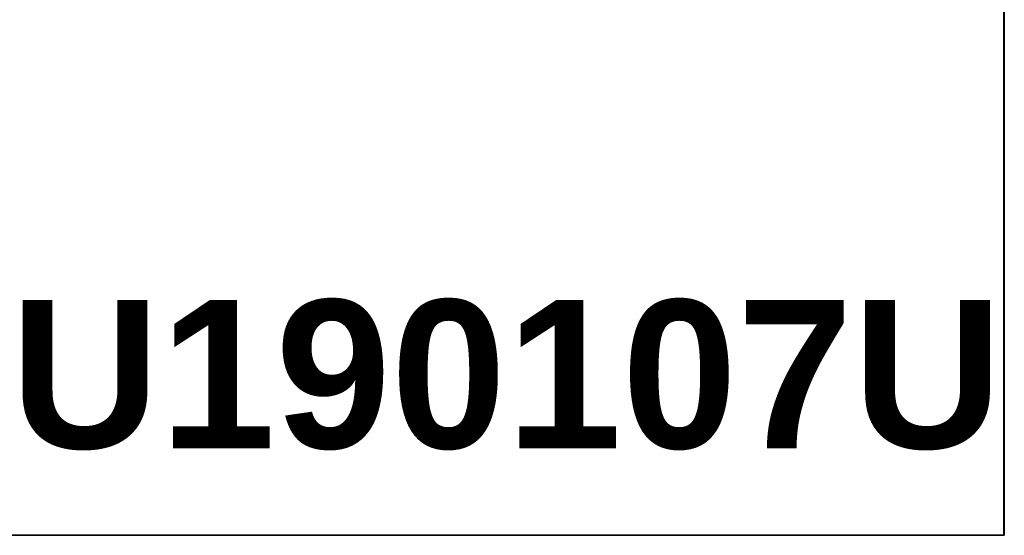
# Model space of a CAD drawing. Header units: inches. Extents: x 0 to 80, y 0 to 59.8.
# Tile 6 of 12: x 75.2 to 80, y 0 to 2.5. Entities that reach past the tile are written whole.
import ezdxf
from ezdxf.enums import TextEntityAlignment as Align

# ---------------------------------------------------------------- set-up
doc = ezdxf.new("R2010")
doc.units = ezdxf.units.IN
doc.header["$MEASUREMENT"] = 0
doc.layers.add('Default', color=7, linetype='Continuous')
doc.styles.add('SEACAD_ArialB', font='arialbd.ttf')

# ---------------------------------------------------------------- blocks, each defined once
blk = doc.blocks.new('SEANNOT_GROUP2')
at = {"layer": 'Default', "color": 7, "linetype": 'Continuous', "style": 'SEACAD_ArialB'}
blk.add_text('RASU190107U', height=2.25, dxfattribs=at).set_placement((-21.7, 3.567), align=Align.TOP_LEFT)
blk = doc.blocks.new('Block13')
at = {"layer": 'Default', "color": 7, "linetype": 'Continuous'}
for p, q in [((3.51548, 1.6479), (3.51548, 0)), ((3.51548, 0), (0, 0))]:
    blk.add_line(p, q, dxfattribs=at)
blk = doc.blocks.new('Block11')
at = {"layer": 'Default', "color": 7}
blk.add_blockref('Block13', (0, 0), dxfattribs=at)
blk = doc.blocks.new('Block10')
at = {"layer": 'Default', "color": 7}
blk.add_blockref('Block11', (0, 0), dxfattribs=at)
blk = doc.blocks.new('Block2')
at = {"layer": 'Default', "color": 7, "linetype": 'Continuous'}
blk.add_line((-52.744, 0), (-0.012, 0), dxfattribs=at)
at = {"layer": 'Default', "color": 7, "xscale": 15, "yscale": 15, "zscale": 15}
blk.add_blockref('Block10', (-52.744, 0), dxfattribs=at)
at = {"layer": 'Default'}
blk.add_blockref('SEANNOT_GROUP2', (0, 0), dxfattribs=at)
blk = doc.blocks.new('Block222')
at = {"layer": 'Default', "color": 7}
blk.add_blockref('Block2', (106.578, -49.503), dxfattribs=at)

msp = doc.modelspace()

# ---------------------------------------------------------------- linework, layer by layer
at = {"layer": 'Default', "color": 7, "linetype": 'Continuous'}
for p, q in [((80, 0), (80, 59.7829)), ((0, 0), (79.9999, 0))]:
    msp.add_line(p, q, dxfattribs=at)

# ---------------------------------------------------------------- block references
at = {"layer": 'Default', "color": 7, "xscale": 0.325, "yscale": 0.325, "zscale": 0.325}
msp.add_blockref('Block222', (45.3678, 16.0888), dxfattribs=at)

doc.saveas('drawing.dxf')
